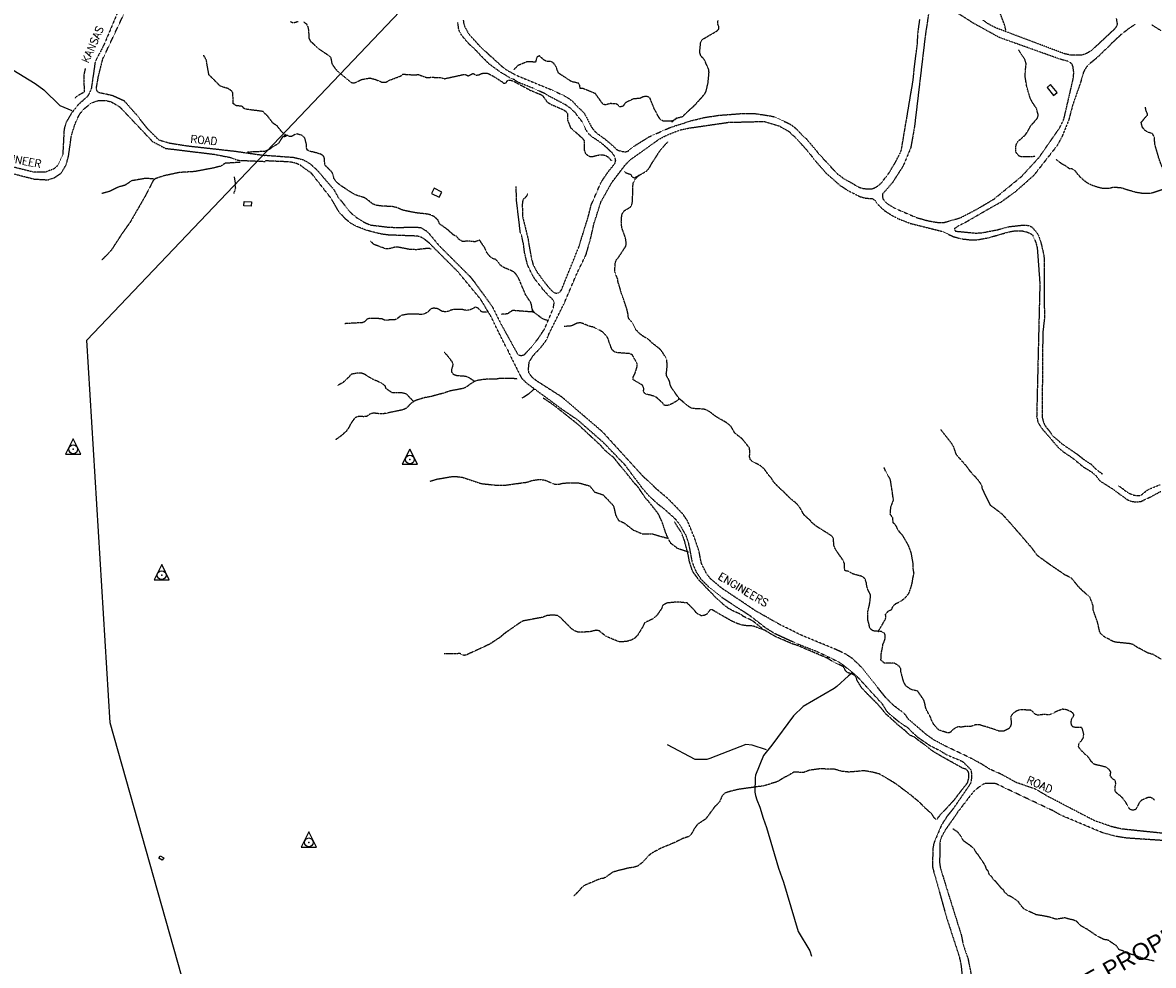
# Model space of a CAD drawing. Header units: feet. Extents: x 0 to 208040, y 0 to 211214.
# Tile 31 of 71: x 190206 to 193909, y 200476 to 203565. Entities that reach past the tile are written whole.
import ezdxf
from ezdxf.enums import TextEntityAlignment as Align

# ---------------------------------------------------------------- set-up
doc = ezdxf.new("R2010")
doc.units = ezdxf.units.FT
doc.header["$LTSCALE"] = 0.5
doc.header["$MEASUREMENT"] = 0
doc.header["$XCLIPFRAME"] = 0
for name, pattern in [('D15S10', [2, 1, 1]), ('HIDDEN2', [0.1875, 0.125, -0.0625]), ('PHANTOM2', [1.25, 0.625, -0.125, 0.125, -0.125, 0.125, -0.125])]:
    doc.linetypes.add(name, pattern=pattern)
doc.layers.get('0').update_dxf_attribs({"linetype": 'CONTINUOUS'})
for name, color, linetype in [('4WD-TRAIL', 11, 'D15S10'), ('f-apboundarytext', 42, 'CONTINUOUS'), ('HV-CONTROL', 11, 'CONTINUOUS'), ('image', 7, 'CONTINUOUS'), ('MA-BLDG', 11, 'CONTINUOUS'), ('MI-STRUCT', 11, 'CONTINUOUS'), ('R-DIRT', 11, 'HIDDEN2'), ('R-DIRT-T', 1, 'CONTINUOUS'), ('STREAM', 11, 'PHANTOM2')]:
    doc.layers.add(name, color=color, linetype=linetype)
doc.styles.add('ARIAL', font='ARIAL.TTF')
doc.styles.add('CVFONT05', font='ROMANC')
picture_1 = doc.add_image_def('image1.jpg', size_in_pixel=(2000, 2400))

# ---------------------------------------------------------------- blocks, each defined once
blk = doc.blocks.new('HV-CONTROL', base_point=(0, 18.8))
blk.add_lwpolyline([(-25.1, 3.2), (24.9, 3.2), (-0.1, 53.2)], close=True)
blk.add_circle((-0.1, 18.8), 14.4)
blk.add_point((-0.1, 18.8))

msp = doc.modelspace()

# ---------------------------------------------------------------- linework, layer by layer
at = {"layer": '4WD-TRAIL'}
for points, elevation in [([(189871, 203792.5), (189868.6, 203785.5), (189870, 203774.2), (189887.5, 203726.9), (189894.8, 203718.1), (189950.9, 203692), (189974.7, 203673.8), (190075.9, 203539.2), (190129.7, 203454.6), (190173.3, 203411), (190246.7, 203366.3), (190274.7, 203345.3), (190327.6, 203293.8), (190367.2, 203276.9)], 437.5), ([(191881.2, 202366.1), (191878.2, 202362), (191862.9, 202347.9), (191847.9, 202338.2), (191840.4, 202335.2)], 306.6), ([(192924.2, 201434.3), (192911.1, 201425.4), (192873, 201390.3), (192863.9, 201383.7), (192761.8, 201324), (192730.6, 201294.4), (192659.5, 201197.9), (192632.6, 201164.4), (192606.2, 201099.3), (192604.6, 201090.8), (192603.8, 201044.1), (192605.9, 201033.2), (192610.1, 201019.1), (192620.8, 200994.7), (192631.3, 200958.3), (192642.3, 200927.7), (192681.7, 200794.6), (192698.1, 200749.2), (192745.9, 200586.8), (192783.8, 200523.5), (192789.5, 200506.8)], 195.5), ([(192642.5, 201182.1), (192594.8, 201197.7), (192574.6, 201199.7), (192456.4, 201153.6), (192446.3, 201151), (192409.1, 201150.9), (192318.1, 201199.4)], 219.4)]:
    msp.add_lwpolyline(points, dxfattribs=dict(at, elevation=elevation))
at = {"layer": 'MA-BLDG'}
for points, elevation in [([(193561, 203352.9), (193582.2, 203326.7), (193594, 203336.2), (193572.7, 203362.5)], 332.1), ([(191545.2, 203005.6), (191569.8, 202992.9), (191578.6, 203010), (191554, 203022.7)], 364.6), ([(190954.5, 202964.4), (190930.5, 202965.4), (190931.1, 202978.8), (190955.1, 202977.8)], 412.9)]:
    msp.add_lwpolyline(points, close=True, dxfattribs=dict(at, elevation=elevation))
at = {"layer": 'MI-STRUCT', "elevation": 420.5}
msp.add_lwpolyline([(190662.7, 200820.5), (190651.7, 200827.4), (190656.7, 200835.4), (190667.7, 200828.6)], close=True, dxfattribs=at)
at = {"layer": 'R-DIRT'}
for points, elevation in [([(191000.3, 203128.9), (190901.3, 203143.1), (190749.2, 203160.1), (190686.9, 203169.7), (190653.6, 203179.6), (190617.3, 203215), (190578.3, 203263.9), (190539.6, 203307.9), (190499.7, 203326.1), (190455.9, 203335.6), (190449.6, 203341.1), (190447.1, 203349.5), (190453.9, 203388.7), (190468.3, 203446.1), (190517.5, 203550.9), (190553.8, 203628.4), (190599.2, 203697.3), (190665, 203813.4), (190729.6, 203913.5), (190771, 203956.1), (190853.1, 204008.3), (190902.3, 204027.1), (191000, 204051.2)], 403.7), ([(190522.6, 203613), (190472.1, 203492.8), (190443.3, 203437.3), (190430.7, 203350.1), (190423.6, 203332.3), (190416.7, 203322.2), (190386.1, 203294.7), (190364.8, 203267), (190347.9, 203238.1), (190341.5, 203215.7), (190337.1, 203132.3), (190321.3, 203097.5), (190308.2, 203086), (190278.7, 203074.8), (190242.2, 203075), (190169.6, 203093.2)], 432.2), ([(193172.6, 203591.5), (193162, 203521.4), (193126.8, 203223.8), (193114.6, 203155.1), (193089.8, 203095.8), (193054, 203040.2), (193022.4, 203003.8), (193021.6, 202995.2), (193023.9, 202987.1), (193029.4, 202980.6), (193038.3, 202971.8), (193062.2, 202957.4), (193133.7, 202926.6), (193172.1, 202915.9), (193202.9, 202910.7), (193223.3, 202910.5), (193277, 202925.8), (193332.3, 202954.7), (193387.2, 202987.1), (193478.4, 203061.9), (193535.8, 203124.5), (193601.6, 203219.2), (193616.2, 203248.7), (193647.4, 203383.6), (193648.9, 203402.8), (193646.1, 203421.7), (193642.8, 203429.5), (193636.5, 203435.3), (193628.7, 203438.7), (193604.7, 203445.1), (193404.7, 203516.6), (193319.8, 203563.5), (193251.8, 203606.8)], 340.7), ([(191860, 203005.8), (191860, 203005.8), (191856.9, 202997.6), (191851.4, 202991.5), (191845.1, 202986), (191843.1, 202978), (191842.1, 202969.7), (191843.4, 202928.6), (191861.2, 202856.6), (191862.6, 202846.4), (191871.7, 202794.4), (191877.9, 202771.2), (191891.1, 202747.3), (191916.7, 202712.7), (191923.2, 202705.1), (191928.2, 202697.7), (191941.8, 202683.8), (191948.7, 202679.6), (191956.8, 202678.9), (191964.3, 202681.7), (191970.4, 202688.8), (192028.1, 202831.7), (192058.9, 202931.1), (192068.3, 202968.2), (192098.7, 203038.2), (192102.6, 203045.6), (192125.3, 203078.9), (192141.8, 203098.4), (192146.5, 203105), (192148.3, 203113.3), (192146.9, 203121.4), (192143.3, 203130.1), (192136.5, 203139.1), (192111.2, 203162.7), (192087.5, 203180.3), (192073.7, 203188.9), (192060.8, 203200.2), (192055.8, 203206.8), (192049.1, 203217.4), (192038.8, 203239.8), (192015, 203270.7), (191998.4, 203286), (191984.4, 203295.7), (191925.2, 203326.7), (191916.2, 203332.6), (191880.1, 203349.4), (191831.1, 203368.7), (191824, 203372.6), (191817.4, 203377.6), (191801.4, 203384.6), (191768.8, 203404.1), (191735.8, 203428.4), (191726.3, 203436.9), (191690.3, 203474.4), (191664.8, 203498.5), (191642.5, 203525.3), (191637.9, 203534.5), (191634.1, 203544), (191631.1, 203566.1)], 340.4), ([(191649.2, 203572.9), (191650.3, 203562.7), (191654.1, 203551.6), (191666.2, 203529.1), (191700.6, 203490.8), (191735.6, 203457.9), (191742.4, 203452.4), (191756.1, 203439.2), (191763, 203434), (191769.8, 203426.9), (191787, 203412.8), (191821.2, 203393.6), (191941.2, 203344.1), (191980.7, 203325.3), (191998, 203315), (192006.1, 203308.1), (192012.2, 203302.1), (192018.5, 203294.7), (192025.8, 203287.3), (192038.5, 203276.3), (192044.8, 203269), (192068, 203225), (192072.4, 203218.2), (192078.7, 203210.3), (192086.6, 203202.9), (192104.8, 203189.4), (192112.2, 203184.6), (192143.3, 203158.2), (192148.8, 203151.9), (192156, 203147), (192168, 203143.8), (192178.7, 203141.9), (192186.8, 203143.1), (192207.8, 203160.1), (192258.6, 203191.8), (192329, 203222.8), (192372.5, 203236.4), (192388.2, 203242.2), (192438.6, 203254.6), (192487.4, 203261.9), (192568, 203268), (192606.6, 203267.1), (192658.5, 203259.3), (192667.6, 203256.7), (192715.1, 203235.1), (192723.1, 203230.4), (192735, 203221.5), (192743.9, 203213), (192753.6, 203202.1), (192772.3, 203184.8), (192805.8, 203145.4), (192811, 203138.1), (192873.2, 203070.8), (192894.6, 203055), (192940.5, 203028.9), (192948.2, 203025.2), (192955.9, 203022.4), (192972.3, 203020.4), (192980.8, 203020.2), (192990.5, 203021.6), (192999.2, 203025.5), (193006.3, 203029.6), (193012.8, 203035.1), (193019.9, 203042.2), (193043.1, 203071.8), (193065.4, 203109.2), (193080.5, 203138.9), (193083.9, 203147.1), (193122.4, 203375.5), (193125.9, 203411.4), (193136.8, 203498.3), (193138, 203528.6), (193144.6, 203576.8)], 340.4), ([(193787.8, 203578.4), (193790.9, 203560.6), (193788.4, 203552.6), (193783.7, 203546), (193706.5, 203473.8), (193691, 203464.2), (193672.4, 203458.2), (193640.7, 203458.3), (193618, 203463.3), (193392.8, 203548.3), (193368.6, 203561.1), (193351.7, 203573.3)], 341.2), ([(193827.8, 203544.9), (193814.8, 203534.9), (193801.7, 203524.7), (193771.1, 203496.1), (193765.6, 203489.8), (193721.2, 203447.2), (193695, 203426), (193688.7, 203417.6), (193683.4, 203409.1), (193680, 203401.4), (193671.1, 203370.2), (193644.5, 203293.5), (193632.2, 203246.5), (193610.5, 203192.8), (193606.8, 203185.3), (193593.4, 203161.4), (193520.4, 203068.3), (193514.9, 203062.2), (193456.1, 203010), (193410.9, 202977.4), (193372.1, 202955.7), (193295.7, 202911.4), (193270.8, 202899.1), (193264, 202894.6), (193257.2, 202889.4), (193261, 202882.1), (193324.2, 202875.9), (193343.8, 202876.1), (193400.1, 202887), (193433.6, 202896.5), (193482.6, 202901.9), (193491.9, 202901.7), (193502.1, 202900.1), (193510.9, 202895.7), (193517.2, 202889.3), (193525.6, 202879.5), (193532.3, 202870), (193540.9, 202844.8), (193550, 202806), (193552.1, 202787.7), (193552.3, 202593.7), (193547.1, 202549.8), (193546.7, 202500)], 345.3), ([(193849.9, 203559.5), (193848.4, 203558.8), (193827.8, 203544.9)], 155), ([(193935, 203538.2), (193903.8, 203558)], 155), ([(190163.3, 203073.2), (190244.7, 203052.7), (190288.1, 203050.2), (190307.9, 203056.2), (190331.8, 203071.8), (190348.2, 203099.1), (190356.3, 203129), (190365.5, 203195.3), (190379.3, 203238.2), (190391.3, 203263.5), (190405.9, 203282.2), (190431.9, 203302.9), (190452.4, 203309.7), (190476.3, 203310.5), (190495.2, 203306.1), (190522.8, 203290.2), (190630.7, 203176.1), (190673.2, 203153.5), (190832.4, 203134.1), (190885.8, 203123.8), (190912, 203114.3), (191000.3, 203110.6)], 530.6), ([(191902.4, 202500), (191902.9, 202500.5), (191922.7, 202527.2), (191929.5, 202544.5), (191978.6, 202643), (192021.2, 202743), (192051.4, 202805.4), (192067.4, 202862.2), (192076.9, 202905.8), (192099.9, 202977.5), (192135.8, 203041.9), (192179.7, 203099.5), (192195.6, 203115.5), (192290.4, 203183.3), (192316.2, 203197), (192358.4, 203213.6), (192393.1, 203220.6), (192517.7, 203238.7), (192634.5, 203241.6), (192684.4, 203226.6), (192715.9, 203208.5), (192740.7, 203184.9), (192776.8, 203144.7), (192804, 203110.1), (192837.8, 203071.8), (192882.4, 203032.5), (192910.7, 203014.2), (192948.4, 202995.2), (192965.7, 202990.5), (192990.6, 202988.4), (192997, 202982.9), (193010.8, 202965.4), (193028.7, 202949.2), (193052.6, 202933.9), (193075.4, 202922.2), (193113.5, 202907.5), (193217.3, 202881.4), (193255, 202864), (193280.9, 202857), (193307.9, 202854), (193334.2, 202854), (193369, 202860.5), (193435.1, 202879.5), (193454, 202882.9), (193478.9, 202883.4), (193496.6, 202878.8), (193513.3, 202870.4), (193524.6, 202844.4), (193529, 202826.3), (193537.6, 202710), (193532.5, 202500)], 177.9), ([(191000, 203130.9), (191092.4, 203124.1), (191124.5, 203116.5), (191146.5, 203103.7), (191169.4, 203082.8), (191219.1, 203025.4), (191226.7, 203015.3), (191238.3, 202994.4), (191280.5, 202942.3), (191300.2, 202926.1), (191323.8, 202911.6), (191344.6, 202902.3), (191405.3, 202894.9), (191445, 202894), (191471.3, 202895.6), (191509.1, 202894.3), (191528, 202883.2), (191534, 202877.7), (191570.7, 202833.5), (191669.5, 202735.3), (191686.8, 202713.8), (191744.6, 202633.7), (191771.7, 202579.2), (191815.3, 202500)], 403.7), ([(191790.3, 202500), (191738.9, 202604), (191706.3, 202658.4), (191630.4, 202750.1), (191540.5, 202840.5), (191522.5, 202855.1), (191515.4, 202860.1), (191505.6, 202864.1), (191495.1, 202865.9), (191402.9, 202869.4), (191377.8, 202872.9), (191333.7, 202884.3), (191298.1, 202898.2), (191280, 202908.2), (191263.4, 202921.7), (191241.4, 202945.5), (191216.2, 202989.5), (191152.5, 203070.8), (191114.9, 203098.2), (191098.7, 203105.2), (191078.7, 203108.9), (191000, 203112.5)], 178.9), ([(190898.6, 203060.5), (190902, 203037.9), (190902.5, 203021.5), (190897, 203005.5)], 530.6), ([(191869.9, 202500), (191872.9, 202503.3), (191894.9, 202530.5), (191916.2, 202563.3), (191944.2, 202629.5), (191946.7, 202647.4), (191944.7, 202655.8), (191929.2, 202669.8), (191911.1, 202689.8), (191883.9, 202724.7), (191875.1, 202739.4), (191859.4, 202771.6), (191849.8, 202812.6), (191845.9, 202841.9), (191840.2, 202867.5), (191836.1, 202876.7), (191823.8, 202979.8), (191822.1, 203028.5)], 403.7), ([(191790.3, 202500), (191836.8, 202406.1), (191841.7, 202398.5), (191854, 202386.1), (191975.1, 202296.7), (192023, 202264.3), (192106.2, 202191.2), (192176.9, 202117.8), (192237.4, 202037.1), (192260.2, 202011.7), (192290.5, 201984.7), (192304, 201974.8), (192343, 201939.4), (192357.9, 201920), (192378.1, 201885), (192386.4, 201860.4), (192398.5, 201797.6), (192411.3, 201765.9), (192427.4, 201741.7), (192454.7, 201715.1), (192495.6, 201682.3), (192588.6, 201621.9), (192636.3, 201584.7), (192666.8, 201565.2), (192743.1, 201530.1), (192808.5, 201504.6), (192877.9, 201471.2), (192891.4, 201462.1), (192936.5, 201425.4), (193020.7, 201333.5), (193034.7, 201310.4), (193047.1, 201298.1), (193081.4, 201270.3), (193103.6, 201256.5), (193115.8, 201243.4), (193137.4, 201224.2), (193177.9, 201196.2), (193211, 201179.8), (193232.7, 201166.2), (193280, 201146.6), (193287.2, 201142.3), (193309.1, 201120.2), (193313, 201113), (193313.7, 201091.8), (193312.3, 201079.6), (193308.8, 201069.5), (193255.4, 200991.8), (193233.8, 200964.8), (193215.6, 200936.5), (193190.4, 200877), (193187.4, 200860), (193185.5, 200803.5), (193187, 200793.9), (193232.4, 200631.1), (193273.1, 200506.5), (193279.1, 200478.9), (193283.4, 200438.5)], 174.5), ([(191815.3, 202500), (191824.7, 202483.1), (191829.9, 202476.5), (191837.9, 202474.8), (191846.3, 202475.9), (191853.1, 202481.2), (191869.9, 202500)], 403.7), ([(194012.1, 200901.4), (193806.8, 200922.8), (193774.6, 200930.1), (193716.2, 200950.3), (193561.4, 201031), (193530.5, 201049.7), (193522, 201054), (193459.3, 201075.7), (193411.7, 201102.2), (193374.1, 201118.5), (193347.9, 201135.1), (193314.3, 201153.6), (193229.6, 201194.1), (193192.3, 201213.9), (193167.4, 201231), (193107.5, 201282.5), (193097.5, 201297), (193091.2, 201303.1), (193057.4, 201329), (193032.1, 201354.5), (192952.1, 201454.4), (192922.7, 201482.4), (192898.6, 201497.6), (192869.6, 201511.1), (192754.4, 201558.9), (192685.6, 201593), (192606.9, 201637.6), (192495.2, 201712.4), (192460.4, 201741.8), (192447.3, 201757.1), (192429.3, 201792.7), (192421, 201834.7), (192407.9, 201873.3), (192384.6, 201930.4), (192368.8, 201954.6), (192320.2, 202005), (192287.2, 202032.6), (192235.9, 202080.9), (192104.5, 202225), (191972.2, 202338.3), (191888.8, 202391.6), (191873.5, 202404.3), (191863.9, 202418.9), (191862.4, 202428.1), (191865.1, 202454.1), (191878.7, 202475.2), (191902.4, 202500)], 177.9), ([(193532.5, 202500), (193527.1, 202273.1), (193529.9, 202265.2), (193530.5, 202257.2), (193541.7, 202238.4), (193599, 202172), (193614.3, 202159.1), (193642.9, 202140.2), (193678.8, 202110.5), (193707.1, 202093.3), (193720.3, 202081.5)], 177.9), ([(193546.7, 202500), (193544.9, 202279.7), (193545.6, 202270.5), (193548.5, 202259.2), (193552.1, 202249.2), (193558.1, 202240), (193570.1, 202225.2), (193575.3, 202217.3), (193581.3, 202210), (193612.4, 202183.5), (193619.3, 202178.6), (193660.3, 202151.1), (193682, 202133.8), (193703.7, 202119.7), (193721.8, 202102.1), (193740.3, 202087.8), (193743.1, 202085.7)], 265), ([(193720.8, 202081.7), (193733.5, 202064.5), (193773.6, 202039), (193822.3, 202003.4), (193830.3, 201999.5), (193839.7, 201996.7), (193848.1, 201995.4), (193859.4, 201995.2), (193869.2, 201996.7), (193877, 202000.2), (193884.4, 202004.4), (193899.7, 202011), (193933.4, 202029.4)], 70), ([(193794.7, 202048.2), (193808.4, 202038.8), (193815.1, 202033), (193822.2, 202028.1), (193832.4, 202022.3), (193843.5, 202017.8), (193853.5, 202015.6), (193863.9, 202015.4), (193872.9, 202019.9), (193887.7, 202032.2), (193895.1, 202036.7), (193932.2, 202051.7)], 265), ([(194079.5, 200876), (193821.5, 200893.3), (193786.1, 200898.8), (193742.7, 200910.9), (193607.4, 200967.7), (193580.3, 200982.9), (193422.3, 201057.7), (193422.3, 201057.7), (193395.1, 201070.9), (193387.1, 201072.3), (193361.1, 201072.7), (193353.4, 201070.1), (193346.2, 201066.4), (193325.7, 201050.3), (193319.1, 201044.3), (193266.7, 200976.3), (193256.3, 200960.2), (193228.8, 200921.6), (193216.2, 200899.1), (193212.2, 200888), (193210.3, 200880.1), (193209.2, 200815.3), (193209.6, 200807.4), (193211.7, 200795.2), (193235.2, 200719.2), (193279.9, 200576.2), (193285.6, 200548.1), (193288.9, 200536.1), (193301.8, 200499.7), (193313.9, 200438.6)], 150.9)]:
    msp.add_lwpolyline(points, dxfattribs=dict(at, elevation=elevation))
at = {"layer": 'STREAM'}
for points, elevation in [([(193426.7, 203539.5), (193422.5, 203557), (193409.2, 203591.7), (193370.3, 203679.4), (193367, 203700.7), (193373.5, 203742.7)], 334.5), ([(191082.9, 203569.2), (191092, 203564.5), (191107.9, 203569.5)], 417.2), ([(191126.4, 203567.8), (191135.1, 203561.1), (191139, 203553.5), (191142.2, 203541.4), (191143.2, 203514.3), (191148.4, 203504.5), (191176, 203479.3), (191208.9, 203457.4), (191214.6, 203451.6), (191218.8, 203430.6), (191229.7, 203414.3), (191236.2, 203406.9), (191280.6, 203370), (191289.6, 203367.4), (191298.8, 203370.2), (191316.2, 203379.2), (191343.6, 203384), (191361.8, 203379), (191383.3, 203370), (191395.9, 203370.5), (191408.2, 203377), (191444.4, 203390.7), (191451, 203396.5), (191479.1, 203394.6), (191503.2, 203394.9), (191529.3, 203385.2), (191546, 203386.5), (191579.2, 203384.7), (191586.9, 203381.6), (191648.4, 203395), (191657, 203395.1), (191665.5, 203390.9), (191680.7, 203398.9), (191691.3, 203393.3), (191699.9, 203394.5), (191708.9, 203398.9), (191719.4, 203400), (191727.7, 203399.8), (191741, 203393.6), (191774.9, 203372.5), (191780.9, 203367.1), (191789, 203367.7), (191794, 203375.9), (191802.1, 203377.3), (191810.9, 203375), (191868.2, 203344), (191902, 203330.2), (191909.1, 203325.7), (191922.9, 203306.4), (191929.8, 203301.4), (191937, 203297), (191973.7, 203281.7), (191983.7, 203275.6), (191990, 203267.2), (191990.1, 203246.8), (192000, 203221.6), (192039.3, 203186.4), (192044.5, 203178.8), (192044.7, 203148.5), (192048.7, 203137.9), (192054.8, 203131.9), (192063.3, 203126.9), (192071.3, 203126.5), (192096.1, 203132.4), (192105, 203132.5), (192116.4, 203129.5), (192123.9, 203124.8), (192134.6, 203112.5)], 417.2), ([(192332.6, 203240.4), (192348.7, 203252.7), (192367.3, 203257.9), (192408.7, 203296.5), (192440.5, 203332.3), (192444.2, 203340), (192450.9, 203368.1), (192454.1, 203402.9), (192452.9, 203411.8), (192438.8, 203443.7), (192427, 203456.3), (192423.5, 203468.2), (192426.9, 203503.5), (192433.3, 203510.9), (192479.4, 203537.9), (192486.3, 203545), (192485.9, 203553), (192482.4, 203561.4), (192483.4, 203571.9)], 299.1), ([(191000, 203265.8), (190993.1, 203274.2), (190938.2, 203281.3), (190930.5, 203284.1), (190925.3, 203290.9), (190904.7, 203293.3), (190895.2, 203300.2), (190894.5, 203335), (190889.9, 203341.9), (190878.5, 203349.1), (190853.9, 203356.8), (190815.8, 203394.6), (190807.5, 203442.8), (190798.7, 203458.3)], 396.5), ([(192348.7, 203252.7), (192335.4, 203243.6), (192326.5, 203241.9), (192304.5, 203242.3), (192295.7, 203247.1), (192290.2, 203254.2), (192274.2, 203284), (192261, 203317.3), (192254.1, 203322.5), (192245, 203323.3), (192236.9, 203321.6), (192227.2, 203316.9), (192207.3, 203315.5), (192184, 203305), (192177.7, 203299.5), (192171.9, 203291), (192162.2, 203289), (192155.3, 203295.9), (192147.9, 203299.5), (192130.5, 203299.9), (192114.3, 203295.7), (192106.3, 203298.5), (192081.8, 203332.6), (192040.8, 203349.5), (192032, 203350), (192030.3, 203360), (192026.2, 203367), (192004.5, 203371.5), (191960.6, 203400.1), (191953.2, 203420.9), (191945.9, 203431.5), (191936.7, 203437.9), (191923.3, 203438.4), (191915.6, 203441.2), (191898.4, 203456.4), (191890, 203452.5), (191885.7, 203436), (191857.5, 203437.1), (191828.3, 203424.8), (191814.8, 203411.2)], 299.9), ([(193522.4, 203127.2), (193513.5, 203125.6), (193477, 203125.5), (193469.3, 203128.1), (193459.1, 203140.9), (193458.6, 203157.3), (193460.2, 203165.8), (193464.7, 203175.1), (193488.2, 203195.6), (193495.6, 203205.6), (193508.2, 203227.9), (193527.1, 203249), (193531.3, 203255.9), (193532, 203264.2), (193526.8, 203283.9), (193512.5, 203305.1), (193505.5, 203319.4), (193494.5, 203357), (193489, 203390.9), (193492.6, 203431.3), (193489, 203443.5), (193468, 203476.1)], 315.7), ([(190410.9, 203415.3), (190407.3, 203400), (190405.8, 203388.7), (190407.4, 203337.2), (190384.8, 203325), (190377.7, 203317.9)], 435.4), ([(191056.2, 203189.8), (191070.5, 203194.6), (191056.8, 203204.8), (191039.3, 203226.7), (191025.5, 203236.1), (191007.8, 203259.5), (191001.5, 203265.3), (191000, 203266.1)], 390), ([(193966.9, 203030.7), (193966.9, 203030.7), (193957.6, 203036), (193951.2, 203049), (193944.8, 203075.7), (193929.2, 203115.5), (193914.9, 203164.1), (193913.6, 203176.2), (193913.3, 203188.8), (193906.9, 203201), (193889.5, 203207), (193881.6, 203212.6), (193873, 203223.2), (193869.5, 203238.3), (193891, 203263.9), (193885.6, 203277.2), (193883.2, 203288.5)], 294.6), ([(191926.1, 202588.5), (191908.9, 202594.8), (191877.1, 202618.3), (191874.6, 202626.7), (191873.3, 202637.4), (191870.3, 202648), (191853.1, 202673.8), (191832.1, 202724.2), (191823.3, 202739.1), (191816.8, 202747), (191808.8, 202751.5), (191783.3, 202762.2), (191775.9, 202766.4), (191768.5, 202772.7), (191763.8, 202781.1), (191755.4, 202789.1), (191745.8, 202791.7), (191734.2, 202801.1), (191727.1, 202810.6), (191723, 202818.5), (191720.2, 202826.3), (191702.5, 202852.4), (191687.3, 202847.1), (191666.4, 202849.2), (191661.4, 202849.5), (191647.4, 202847.7), (191634.9, 202855), (191626.3, 202865.3), (191617.7, 202869), (191599.6, 202885.5), (191579.7, 202899.9), (191571.1, 202905.6), (191566.5, 202918.6), (191553.6, 202929.9), (191542.7, 202934.9), (191533.9, 202937.5), (191495.4, 202941.8), (191454.8, 202949.7), (191446.8, 202952.5), (191428.9, 202960.1), (191416.9, 202962.3), (191377.5, 202964.7), (191363.6, 202966.9), (191352.7, 202971.1), (191331.1, 202988.2), (191323.9, 202992.1), (191301.8, 202998.7), (191293.2, 203002.1), (191286.1, 203006.3), (191249.8, 203029.9), (191239.5, 203038.1), (191231.4, 203045.8), (191225.7, 203054.5), (191223.2, 203064.5), (191219.6, 203074.5), (191195.7, 203099.2), (191193.6, 203125.2), (191187.3, 203131.5), (191179.8, 203134.9), (191168.4, 203138.4), (191145.1, 203144), (191137.7, 203148.1), (191135.5, 203156.2), (191135.7, 203165.6), (191130.2, 203186.7), (191120, 203196.8), (191111.1, 203198.6), (191102.9, 203200.9), (191095.3, 203197.3), (191088.2, 203192.9), (191080.1, 203191.7), (191073.3, 203195.9), (191064.9, 203196.3), (191056.2, 203189.8), (191043.7, 203169.7), (191036.4, 203164.2), (191028.8, 203160.6), (191012.4, 203149.1), (191004.6, 203145.3), (191000, 203144.6)], 300), ([(192287.6, 202500), (192267.6, 202515.7), (192255.7, 202527.5), (192241.4, 202535.5), (192233.7, 202540.8), (192225.6, 202547.4), (192213.7, 202560), (192202.2, 202583.3), (192196.1, 202589.4), (192190.1, 202597), (192188.8, 202609.6), (192185.6, 202624.2), (192165.4, 202684.4), (192159.1, 202707.1), (192156.1, 202714.7), (192155, 202725.5), (192146.2, 202744.4), (192145.6, 202753.8), (192146.7, 202777.9), (192151.2, 202788.9), (192159.4, 202799.1), (192181.9, 202833.6), (192182.4, 202843.5), (192181.5, 202854.2), (192178.3, 202866.4), (192168.9, 202891.8), (192167.5, 202901.2), (192166.7, 202913.6), (192167.5, 202927.5), (192169.3, 202937.7), (192173.2, 202945.1), (192179.3, 202950.9), (192196.6, 202961), (192201.4, 202969.7), (192203.5, 202981.5), (192204.5, 203030), (192206.1, 203041), (192210.6, 203050), (192217.7, 203058.5), (192224.6, 203064.8), (192247.1, 203077.7), (192254.2, 203084), (192260.9, 203093.3), (192265.3, 203102), (192290, 203140.4), (192301.9, 203156.3), (192319.4, 203174.4)], 128), ([(191000.3, 203143.3), (190942.3, 203140.8)], 418.2), ([(193950.9, 203022), (193908.7, 203007.8), (193900.9, 203005.8), (193892, 203005.2), (193873.3, 203005.6), (193853.2, 203008.7), (193816.4, 203019.4), (193808.7, 203022.2), (193799.1, 203024.3), (193776.5, 203025.1), (193768.2, 203022.6), (193755.8, 203021.5), (193746.4, 203021.7), (193738.4, 203022.6), (193721.8, 203027.3), (193703.5, 203034.1), (193689.9, 203041.9), (193680.4, 203049.6), (193669.9, 203059.5), (193658.4, 203072.6), (193651.9, 203081.6), (193643.9, 203085.8), (193634.3, 203086.3), (193626.1, 203093.4), (193610.7, 203101.8), (193590.6, 203117)], 287.3), ([(190918.6, 203107.5), (190869.1, 203104.4), (190854.7, 203094.8), (190827.5, 203088.3), (190770.1, 203077.3), (190718.9, 203074.2), (190666.3, 203062.8), (190640.5, 203053.8), (190633.9, 203048.6), (190605.5, 202994.1), (190575.2, 202941.5), (190557.7, 202911.2), (190531.8, 202874.7), (190495, 202818.1), (190465.6, 202788.1)], 418.2), ([(190634.3, 203053.2), (190608.6, 203054.9), (190562.5, 203047), (190541.5, 203032.6), (190517.8, 203026), (190488.9, 203011.6), (190464.9, 203005.4)], 416.1), ([(192224.6, 203064.8), (192209.9, 203055.7), (192202.4, 203058.8), (192199.4, 203066.4), (192183.7, 203071.5), (192178.1, 203077.5)], 291.6), ([(191544.1, 202823), (191536.2, 202825.9), (191495.5, 202821.3), (191474.4, 202821.8), (191435.3, 202829.6), (191426.8, 202829.8), (191406.8, 202824.5), (191393.9, 202824.5), (191357.4, 202837.9), (191344.8, 202849.2)], 349.3), ([(191727.6, 202616.3), (191710.2, 202617.2), (191696.5, 202630.1), (191688.5, 202632.7), (191680.4, 202628.3), (191668.5, 202623.2), (191658.3, 202622.3), (191645.5, 202625.3), (191625.3, 202625.4), (191615.9, 202624.8), (191606.8, 202622.6), (191598.9, 202618.7), (191588.7, 202617.6), (191579.3, 202619.2), (191568.2, 202626.4), (191560.5, 202628.9), (191551.6, 202629.4), (191543, 202627.7), (191532, 202616.4), (191524.2, 202612.3), (191515.3, 202609.2), (191471, 202610.4), (191448.9, 202606.6), (191440.5, 202601.9), (191432.3, 202594.9), (191423.6, 202591), (191407, 202591.1), (191398.9, 202589.7), (191390.9, 202590.6), (191382.9, 202594.3), (191369.5, 202595.6), (191340.8, 202596), (191332.7, 202592.4), (191326.7, 202585.3), (191319.1, 202582.2), (191261.6, 202578.8)], 327.6), ([(191874.6, 202626.7), (191880.6, 202616.6), (191810.4, 202622.1), (191793.5, 202610.9), (191774.2, 202609.4)], 300), ([(192133.7, 202500), (192133.3, 202500.8), (192122.7, 202531.1), (192116.5, 202540.6), (192106.8, 202550.4), (192097.5, 202556.5), (192076.5, 202567.2), (192060.8, 202570.7), (192039.2, 202580), (192030.1, 202581.8), (192022.1, 202580.4), (192005.5, 202572.1), (191997.4, 202570.4), (191979.4, 202570)], 254.9), ([(192356.8, 202332.7), (192343.7, 202322.5), (192325, 202312.7), (192316.9, 202310.2), (192306.2, 202311.8), (192301.8, 202319.4), (192282.9, 202336.4), (192276, 202340.6), (192244.7, 202349), (192239.8, 202356.6), (192240, 202366.8), (192237, 202376.3), (192205.5, 202395.4), (192205.7, 202404.3), (192212.1, 202417.3), (192219, 202440), (192218.6, 202448), (192202.9, 202476.5), (192193.6, 202480.7), (192151.2, 202484), (192143.3, 202486.6), (192137.5, 202492.9), (192133.7, 202500)], 254.9), ([(193913.6, 201017.4), (193907.4, 201023.1), (193899.8, 201026.4), (193890.9, 201025.8), (193870.7, 201017.1), (193863.2, 201009.5), (193855.5, 200993), (193850.4, 200986.5), (193842.2, 200984.4), (193833.9, 200986.7), (193828.3, 200993.4), (193820.7, 201008.3), (193809, 201024), (193801.1, 201031.7), (193793.8, 201037), (193784.6, 201045.7), (193784.2, 201059.2), (193786.4, 201073.6), (193784.6, 201081.7), (193774.6, 201088.1), (193768.1, 201098.5), (193770.3, 201109.8), (193763.6, 201118.8), (193755, 201125.3), (193733.7, 201131), (193722.9, 201133.1), (193714.7, 201135.4), (193705.8, 201144.7), (193697.9, 201156.9), (193676.1, 201177.2), (193670.5, 201183.7), (193664.6, 201192.3), (193664.9, 201202.4), (193673.4, 201211.9), (193680.4, 201222.4), (193681.4, 201233.5), (193678.5, 201246.5), (193675.1, 201255.1), (193654, 201255.9), (193645.7, 201257.7), (193641, 201264.6), (193640, 201274.6), (193642.8, 201285.2), (193647.8, 201292.4), (193649.7, 201296.8), (193645.3, 201303.8), (193637.1, 201308.6), (193628, 201312.5), (193620, 201314.6), (193610.9, 201315.5), (193593.6, 201308.7), (193578.1, 201300.7), (193570.3, 201297.6), (193562, 201297.5), (193552.3, 201298.5), (193531.3, 201296), (193522.8, 201298.6), (193517, 201304.9), (193507.8, 201312.1), (193473.8, 201314.1), (193462.1, 201309.8), (193453.7, 201304.9), (193447.1, 201298.6), (193442.4, 201291.4), (193442.3, 201283.1), (193444, 201274.8), (193443.3, 201266.5), (193440.7, 201258.5), (193435.7, 201251.6), (193419.4, 201243.6), (193403.3, 201244), (193383.7, 201250.6), (193362.8, 201257.8), (193348.4, 201261.2), (193339.1, 201264.9), (193327.6, 201264.6), (193320, 201261.8), (193314.3, 201259.7), (193308, 201258.6), (193300.9, 201258.6), (193291.8, 201258.6), (193281.1, 201256.9), (193270.5, 201257.7), (193260.6, 201254.2), (193248.3, 201244.8), (193245.5, 201240.8), (193240.9, 201238), (193234.9, 201238), (193207.2, 201247.1), (193191, 201264.1), (193184, 201277), (193180.5, 201287), (193166.5, 201313.3), (193163, 201323), (193161.8, 201331.1), (193158.7, 201342.7), (193155.2, 201349), (193138, 201374), (193130.2, 201376.6), (193123.1, 201378.3), (193114.1, 201381), (193109.7, 201383.8), (193099, 201391.7), (193091.9, 201404.3), (193082, 201439.6), (193082.1, 201448.4), (193077.7, 201455.2), (193069.4, 201461.5), (193059.6, 201466.7), (193050.8, 201465.9), (193043.3, 201466.9), (193035.5, 201465.9), (193028.4, 201466.7), (193017.1, 201476.3), (193018.5, 201500.3), (193022.4, 201518.6), (193023.4, 201528.3), (193027.7, 201536.8), (193030.2, 201544.8), (193031.2, 201549.4), (193031.2, 201557.4), (193028.8, 201564.5), (193018.1, 201570.2), (192998.3, 201571.2), (192990, 201573), (192980.8, 201581), (192978.2, 201592.7), (192976.8, 201599.4), (192974.4, 201607), (192973.7, 201612.4), (192973.7, 201624.6), (192973.7, 201634.3), (192979.4, 201656.6), (192982.9, 201682.3), (192982.8, 201690.9), (192979, 201698), (192975.1, 201705.7), (192973.1, 201711.1), (192970.6, 201719.6), (192969.3, 201730.9), (192965.4, 201741.7), (192960.1, 201748.3), (192952.4, 201751.4), (192925, 201758.9), (192917.8, 201763.1), (192909.8, 201767.4), (192899.8, 201769.5), (192897.7, 201777.1), (192897.2, 201793.9), (192892.4, 201804.4), (192868.9, 201838.2), (192863.3, 201851.5), (192861.1, 201876.2), (192855.4, 201883.6), (192808.2, 201913.3), (192791.3, 201926.5), (192786.4, 201933.3), (192764.8, 201952.8), (192751.6, 201976.2), (192745.1, 201984.9), (192736.9, 201992.6), (192723.5, 202003.3), (192667.4, 202057.6), (192658.6, 202072), (192646.6, 202086), (192641.1, 202094.9), (192630.9, 202106.7), (192624, 202112.4), (192613.2, 202118.6), (192594.8, 202127.8), (192588.8, 202134.1), (192586.8, 202142.7), (192587.7, 202157.8), (192586.6, 202171.5), (192563.1, 202200.9), (192556, 202207), (192547.5, 202212.8), (192538.3, 202221), (192527.4, 202240), (192520.9, 202246.6), (192510, 202255.2), (192480.1, 202272.2), (192473.2, 202276.9), (192455.5, 202290.9), (192447.8, 202294.8), (192438, 202298.3), (192424.8, 202299.6), (192400.7, 202300.7), (192390.9, 202304.6), (192356.8, 202332.7), (192332.1, 202367.3), (192327.2, 202377.6), (192324.8, 202389.7), (192319.9, 202399.5), (192315.5, 202406.8), (192314, 202415.2), (192315.8, 202425.6), (192316.6, 202437.9), (192316.4, 202451.3), (192315.2, 202461), (192310.6, 202470.5), (192303.6, 202481.9), (192293.7, 202495.3), (192287.6, 202500)], 128), ([(191686.1, 202389.7), (191670.8, 202399.9), (191662, 202404.4), (191651.6, 202406.7), (191628.8, 202408), (191617.9, 202411.7), (191611.9, 202419.4), (191611.5, 202427.7), (191615.9, 202444), (191613.7, 202452.6), (191595.1, 202476.9), (191585.9, 202485.4)], 330.8), ([(191486.5, 202323.5), (191462.8, 202348.4), (191446.3, 202352.5), (191417, 202351.8), (191396.1, 202365.9), (191393.9, 202374), (191387.3, 202379.8), (191378.8, 202385.1), (191349.3, 202398.3), (191324.9, 202413.6), (191317.2, 202416.2), (191298.4, 202416.5), (191281.5, 202412.6), (191270.2, 202399.7), (191254.6, 202385.8), (191238, 202376.5)], 354.6), ([(191825.8, 202397.5), (191825.8, 202397.5), (191814.9, 202398.8), (191775.4, 202399.6), (191765.5, 202398.7), (191757.1, 202397), (191729.5, 202397.1), (191712, 202395.3), (191695.9, 202392.9), (191686.1, 202389.7), (191668.7, 202379), (191662.5, 202373.8), (191653.2, 202368.1), (191645.1, 202365.8), (191603.4, 202357.8), (191585, 202351.3), (191540.2, 202339.3), (191522.7, 202336.5), (191495.4, 202327.9), (191486.5, 202323.5), (191477.5, 202317.5), (191461.9, 202301.5), (191451, 202296.4), (191405.2, 202287.1), (191396.3, 202284.6), (191384.5, 202283.5), (191374.6, 202283.7), (191356.6, 202285.7), (191346.9, 202284.1), (191339, 202279.7), (191332.2, 202274.7), (191324.2, 202274.1), (191305.1, 202274.5), (191297.3, 202271.9), (191289.6, 202264.6), (191278.8, 202248.4), (191275.2, 202240.7), (191270.2, 202232), (191264.7, 202225.7), (191248, 202210.7), (191230.6, 202198.2)], 309.6), ([(192387, 201830.1), (192350.8, 201842.2), (192329.2, 201858.9), (192323, 201869.7), (192314.5, 201887.6), (192300.9, 201927.6), (192290.9, 201949.8), (192286.7, 201957.4), (192255.5, 201997), (192245.9, 202007.4), (192222.6, 202042.2), (192207.8, 202058.6), (192183.4, 202089), (192158.2, 202119.4), (192142.6, 202139.4), (192113, 202163.8), (192100.2, 202178.6), (192025.6, 202248.1), (191949, 202309), (191910.4, 202335.1)], 264.8), ([(193934.6, 201479.5), (193909.4, 201494.5), (193890, 201500.3), (193868.8, 201512.1), (193860.2, 201516.1), (193841.2, 201528.2), (193833.2, 201530.2), (193785.9, 201535.1), (193777.9, 201537.4), (193746.8, 201553.9), (193737.6, 201562.2), (193733.7, 201569.5), (193726.6, 201600.8), (193712.7, 201639.2), (193712.4, 201653.9), (193702, 201681.8), (193668.6, 201712), (193640.3, 201745.6), (193621.8, 201754.4), (193570.1, 201789.5), (193529.9, 201818.7), (193511.3, 201843.9), (193460.4, 201903.1), (193415.7, 201953.5), (193376.2, 201983.4), (193349.6, 202037.4), (193347.7, 202048.2), (193343.3, 202055.8), (193335.5, 202066.7), (193311.1, 202093.2), (193298, 202111.2), (193268.2, 202144.9), (193263.5, 202151.9), (193255.6, 202174.6), (193249.4, 202185.5), (193213.6, 202231.3)], 183.8), ([(193008.5, 201570.4), (193025.3, 201599.4), (193031.5, 201609.9), (193033.6, 201617), (193032.2, 201626.7), (193040.8, 201636.8), (193052.2, 201642.7), (193057.7, 201654.9), (193067, 201662.4), (193080.7, 201668.7), (193095.2, 201679.2), (193108.2, 201694.3), (193115.1, 201713.2), (193119.2, 201728), (193122.3, 201746.9), (193125.4, 201762), (193123, 201774.2), (193122.3, 201794.6), (193116.3, 201828.3), (193106.7, 201853.5), (193088.8, 201884), (193073.1, 201902.4), (193068, 201914.8), (193057.1, 201927.4), (193055.5, 201943), (193047.6, 201954.4), (193049.5, 201978), (193058.3, 202000.3), (193049.1, 202062.5), (193046.3, 202072), (193039.3, 202082), (193026.7, 202107.8)], 230), ([(191540.1, 202062.9), (191563.5, 202069.7), (191610.9, 202077.8), (191626.5, 202078), (191646.3, 202075.5), (191701.7, 202056.9), (191711.9, 202054.5), (191759.3, 202049.5), (191787.7, 202050), (191854.2, 202059.1), (191863.9, 202061.5), (191875.2, 202065.3), (191894.1, 202068.1), (191912.3, 202067.5), (191921.6, 202064.4), (191941.3, 202055.4), (191950.1, 202052.8), (191958.7, 202052.3), (191976.7, 202056.5), (191993.4, 202057.2), (192029.9, 202056.8), (192063.6, 202047.2), (192078.1, 202027.9), (192107, 202018.3), (192141, 201982.2), (192148.2, 201950.9), (192157.9, 201934), (192174.7, 201926.8), (192206, 201902.7), (192234.9, 201890.7), (192268.6, 201890.7), (192283.1, 201885.5), (192319.5, 201875.9)], 367.3), ([(192629, 201579.3), (192596.7, 201605.3), (192565.4, 201620), (192559.4, 201625.7), (192533.1, 201637.5), (192516.4, 201646.7), (192500, 201659.4), (192479.5, 201678.1), (192422.2, 201737.5), (192403.7, 201762.1), (192399.3, 201769.9), (192390.2, 201798.3), (192385.4, 201823.6), (192373.7, 201867.6), (192366.6, 201886.8), (192361.9, 201896.6), (192341.1, 201928.9)], 236.3), ([(193201.7, 200955.9), (193205.3, 200962.2), (193236.5, 200996.2), (193257.9, 201019.5), (193286.6, 201057), (193300.9, 201074.8), (193305.3, 201092.6), (193305.3, 201105.2), (193302.5, 201112.3), (193294.6, 201119.5), (193284.7, 201122.2), (193212.7, 201162.6), (193188.1, 201177.3), (193181.3, 201182.1), (193168.6, 201192.8), (193139, 201214.1), (193126.6, 201224.3), (193120.4, 201226.5), (193116.8, 201228.5), (193113.3, 201229.3), (193106.1, 201235.6), (193097.2, 201244.5), (193072.1, 201264.6), (193050.5, 201284.9), (193035.3, 201298.1), (193029, 201304.9), (193015.4, 201322.4), (192954.7, 201384.5), (192939.1, 201409.8), (192937.4, 201416.9), (192931.9, 201425.7), (192918.5, 201432.8), (192911.4, 201433.9), (192907, 201436.3), (192901.5, 201441.8), (192898.8, 201447.3), (192893.6, 201455.2), (192856.9, 201473), (192841, 201482.9), (192739.8, 201525.9), (192728, 201529.1), (192669, 201554.7), (192638.8, 201572.8), (192631.3, 201576.5), (192613.8, 201582.2), (192605.5, 201585.8), (192595.1, 201588.5), (192571.8, 201589.5), (192560.3, 201591.6), (192549.4, 201595.1), (192527.3, 201604.7), (192467.4, 201639.5), (192459.1, 201643.4), (192452.5, 201634.4), (192446.2, 201627), (192439.1, 201623.1), (192428.6, 201621.7), (192413.4, 201629.9), (192406.2, 201639.6), (192382.1, 201663.7), (192360.5, 201666.1), (192341.2, 201666.1), (192317.1, 201663.7), (192302.7, 201656.4), (192297.9, 201644.4), (192283.1, 201622.7), (192268.6, 201610.7), (192243, 201599.1), (192237.1, 201586), (192219.6, 201557.4), (192208.9, 201547.2), (192199.2, 201541.8), (192184.9, 201537.8), (192167.1, 201536), (192156.9, 201537.3), (192117.3, 201553.7), (192093.8, 201572.7), (192083.9, 201574.2), (192062.3, 201568.8), (192024, 201568.2), (192013.3, 201572.5), (192004.1, 201579.1), (191967, 201616.4), (191958, 201622.2), (191946.5, 201623.8), (191924.5, 201622.9), (191908.2, 201616.5), (191845.8, 201605), (191838.2, 201601.4), (191787, 201565.9), (191767.3, 201549.4), (191733.9, 201527.9), (191658.3, 201493), (191650.2, 201491.8), (191639, 201497.7), (191586.4, 201496.9)], 274.4), ([(193197.6, 200954.7), (193191.3, 200960.5), (193183.4, 200972.8), (193157.3, 200996), (193144.5, 201009.6), (193139.3, 201014), (193129.4, 201022.2), (193108.9, 201038.9), (193069, 201068.8), (193057.1, 201076.5), (193021.2, 201098.1), (193011.4, 201103.3), (192988.4, 201109.6), (192960.4, 201114), (192934.7, 201111.2), (192910.6, 201109.6), (192887.3, 201112.3), (192865.9, 201118.6), (192838.3, 201119.5), (192820.5, 201120.3), (192811.4, 201119.5), (192796.3, 201117.2), (192784.6, 201115.9), (192763.9, 201108.3), (192747.1, 201108.8), (192730.9, 201108.8), (192710, 201096.1), (192702.2, 201092.9), (192695.1, 201088.7), (192680.2, 201079.2), (192672.9, 201076.5), (192660.5, 201072.9), (192654.2, 201070.2), (192631.8, 201064.1), (192549, 201052.6), (192519.5, 201045.2), (192506.1, 201040.8), (192497, 201031.8), (192488.3, 201012.3), (192472.1, 200995.4), (192443.2, 200956), (192416, 200938.1), (192405.1, 200922.8), (192394.6, 200904.3), (192387.2, 200898.2), (192365.9, 200891.1), (192341.7, 200878.5), (192296.8, 200860.2), (192265.9, 200843.6), (192253.9, 200833.9), (192234.5, 200812.5), (192219.6, 200801.1), (192204.7, 200797), (192188.5, 200794.7), (192151.4, 200785.3), (192137.7, 200781.1), (192115.6, 200764.8), (192107.4, 200761.1), (192098.4, 200760.1), (192045.5, 200738.1), (192035.6, 200729.9), (192028.7, 200720.9), (192011.6, 200704.3)], 222.5), ([(193911.7, 200490.3), (193880.1, 200497.1), (193848.5, 200509.3), (193836, 200512.6), (193806.5, 200524.8), (193797.9, 200526.9), (193788.9, 200539.9), (193761.1, 200558.8), (193747, 200560.9), (193722.5, 200573.9), (193694.3, 200593.3), (193671.6, 200605.9), (193657.5, 200621), (193645.5, 200625.2), (193634.8, 200627.3), (193619.4, 200631.8), (193592.2, 200627.3), (193583.9, 200629.4), (193570.2, 200634), (193549.2, 200638.2), (193525.4, 200642.1), (193517.9, 200646), (193510.1, 200649.3), (193493.1, 200657.5), (193487.6, 200659.6), (193479, 200668), (193474, 200675.5), (193466.9, 200685.1), (193456, 200693.2), (193442.9, 200701.3), (193433.5, 200705.4), (193427.6, 200711.9), (193423.3, 200714.1), (193418.6, 200722.9), (193410.6, 200730.2), (193393.7, 200750.5), (193385.8, 200756.8), (193381.7, 200764.2), (193374, 200771.9), (193370.4, 200778.2), (193368.8, 200784.5), (193362.9, 200791.6), (193360.6, 200798.7), (193358.1, 200804.2), (193351.3, 200815.5), (193348.3, 200820.4), (193342, 200828.3), (193335.8, 200838.2), (193330.4, 200844.5), (193321.4, 200859), (193314.4, 200864.5), (193308.8, 200869.4), (193300.9, 200874.6), (193289.4, 200882.8), (193283.9, 200889.9), (193280.3, 200897.9), (193277.6, 200901.4), (193269.6, 200912.1), (193252.4, 200923.6)], 33.8)]:
    msp.add_lwpolyline(points, dxfattribs=dict(at, elevation=elevation))

# ---------------------------------------------------------------- block references
at = {"layer": 'HV-CONTROL'}
for p in [(190371.6, 202167.3, 529.2), (191474.4, 202133.8), (190661.3, 201755), (191143.1, 200879.2)]:
    msp.add_blockref('HV-CONTROL', p, dxfattribs=at)

# ---------------------------------------------------------------- texts
at = {"layer": 'f-apboundarytext', "style": 'ARIAL'}
msp.add_text('FUTURE PROPERTY LINE', height=55, rotation=29.4183, dxfattribs=at).set_placement((193886.3, 200500), align=Align.CENTER)
at = {"layer": 'R-DIRT-T', "style": 'CVFONT05'}
for s, rotation, p in [('KANSAS', 66.5283, (190421.2, 203430.3)), ('ROAD', 354.9283, (190755, 203171.8)), ('ENGINEER', 349.3724, (190105.3, 203119.2)), ('ENGINEERS', 329.2691, (192481.2, 201743.5)), ('ROAD', 335.9426, (193492.1, 201075.1))]:
    msp.add_text(s, height=25, rotation=rotation, dxfattribs=at).set_placement(p)

# ---------------------------------------------------------------- pictures from other files: only their frames are drawn
at = {"layer": 'image'}
image = msp.add_image(picture_1, insert=(189577.4, 187001.2), size_in_units=(14997.8, 17997.4), rotation=0.6, dxfattribs=at)
image.set_boundary_path([(132.996, 330.714), (430.192, 24.765), (1020.87, 15.748), (1441.694, 2.418), (1679.783, 17.58), (1693.604, 9.457), (1619.806, 230.729), (1548.014, 470.558), (1535.763, 774.424), (1569.421, 992.353), (1639.473, 1205.262), (1591.986, 1384.6), (1519.706, 1505.468), (1523.142, 1667.603), (1504.677, 1730.756), (1672.9, 1884.48), (1821.97, 1931.65), (1498.085, 2118.297), (960.466, 2148.074), (673.895, 2165.344), (458.475, 2163.088), (240.59, 2160.806), (87.062, 2055.378), (143.158, 1779.843), (140.638, 1536.635), (138.25, 1280.692), (130.08, 1093.17), (219.456, 785.044), (141.38, 497.97), (132.996, 330.714)])
image.dxf.flags = 15

doc.saveas('drawing.dxf')
